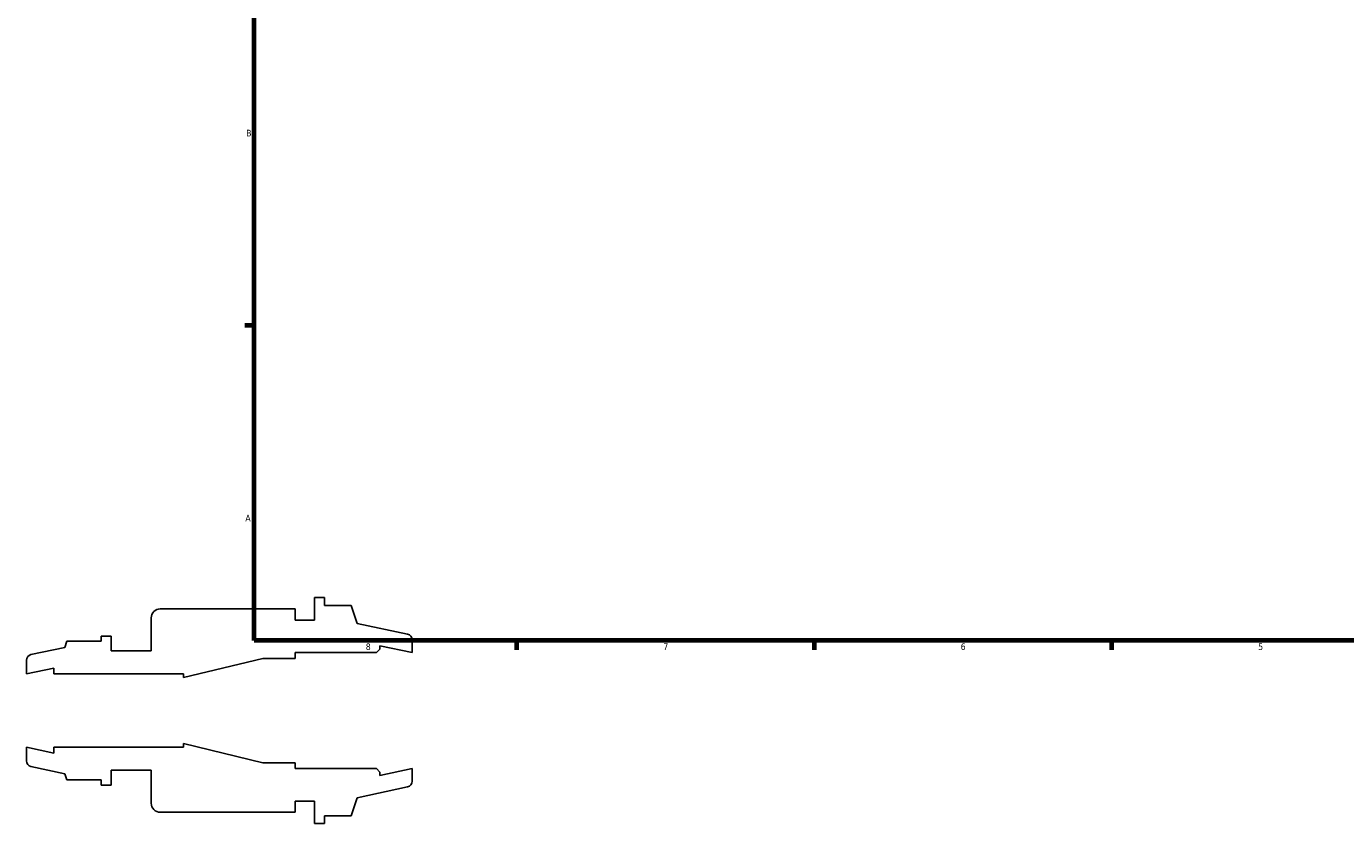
# Model space of a CAD drawing. Header units: inches. Extents: x -2.8 to 52.1, y -14.1 to 33.3.
# Tile 1 of 8: x -2.8 to 16.1, y -1.6 to 9.8. Entities that reach past the tile are written whole.
import ezdxf

# ---------------------------------------------------------------- set-up
doc = ezdxf.new("R2010")
doc.units = ezdxf.units.IN
doc.header["$MEASUREMENT"] = 0
doc.layers.add('Border (ANSI)', color=7, linetype='Continuous', lineweight=70)
doc.styles.add('Note Text (ANSI)', font='tahoma.ttf')

# ---------------------------------------------------------------- blocks, each defined once
blk = doc.blocks.new('Borders Default Border')
at = {"layer": 'Border (ANSI)'}
for p, q in [((0.5, 5.5), (0.366, 5.5)), ((4.25, 1), (4.25, 0.866)), ((8.5, 1), (8.5, 0.866)), ((12.75, 1), (12.75, 0.866))]:
    blk.add_line(p, q, dxfattribs=at)
at = {"layer": 'Border (ANSI)', "flags": 128}
blk.add_lwpolyline([(0.5, 1), (0.5, 21), (33.5, 21), (33.5, 1), (0.5, 1)], dxfattribs=at)
at = {"layer": 'Border (ANSI)', "color": 5, "true_color": 0x0000ff, "char_height": 0.0945, "attachment_point": 7, "style": 'Note Text (ANSI)'}
for s, insert in [('B', (0.384, 8.203)), ('A', (0.373, 2.703)), ('8', (2.094, 0.863)), ('7', (6.346, 0.866)), ('6', (10.595, 0.864)), ('5', (14.847, 0.864))]:
    blk.add_mtext(s, dxfattribs=dict(at, insert=insert))

msp = doc.modelspace()

# ---------------------------------------------------------------- linework, layer by layer
for p, q in [((1.504, 1.615), (1.362, 1.615)), ((1.362, 1.615), (1.362, 1.292)), ((1.504, 1.502), (1.504, 1.615)), ((-0.972, 1.324), (-0.972, 0.852)), ((1.086, 1.454), (-0.843, 1.454)), ((1.086, 1.292), (1.086, 1.454)), ((1.885, 1.502), (1.504, 1.502)), ((1.969, 1.245), (1.885, 1.502)), ((1.362, 1.292), (1.086, 1.292)), ((2.69, 1.091), (1.969, 1.245)), ((-2.176, 0.99), (-2.205, 0.903)), ((-1.685, 0.99), (-2.176, 0.99)), ((-1.543, 1.065), (-1.685, 1.065)), ((-1.685, 1.065), (-1.685, 0.99)), ((-1.543, 0.852), (-1.543, 1.065)), ((2.756, 0.829), (2.756, 1.01)), ((-2.205, 0.903), (-2.69, 0.799)), ((-0.972, 0.852), (-1.543, 0.852)), ((1.086, 0.745), (1.086, 0.829)), ((1.086, 0.829), (2.247, 0.829)), ((2.247, 0.829), (2.297, 0.878)), ((2.297, 0.878), (2.297, 0.926)), ((2.297, 0.926), (2.756, 0.829)), ((-2.756, 0.718), (-2.756, 0.524)), ((-2.756, 0.524), (-2.362, 0.607)), ((-2.362, 0.607), (-2.362, 0.524)), ((-0.512, 0.471), (0.623, 0.745)), ((0.623, 0.745), (1.086, 0.745)), ((-2.362, 0.524), (-0.512, 0.524)), ((-0.512, 0.524), (-0.512, 0.471)), ((-2.362, -0.607), (-2.756, -0.524)), ((-2.756, -0.524), (-2.756, -0.718)), ((-0.512, -0.524), (-2.362, -0.524)), ((-2.362, -0.524), (-2.362, -0.607)), ((0.623, -0.745), (-0.512, -0.471)), ((-0.512, -0.471), (-0.512, -0.524)), ((1.086, -0.745), (0.623, -0.745)), ((1.086, -0.829), (1.086, -0.745)), ((-2.69, -0.799), (-2.205, -0.903)), ((-2.205, -0.903), (-2.176, -0.99)), ((-1.543, -1.065), (-1.543, -0.852)), ((-1.543, -0.852), (-0.972, -0.852)), ((-0.972, -0.852), (-0.972, -1.324)), ((2.247, -0.829), (1.086, -0.829)), ((2.297, -0.878), (2.247, -0.829)), ((2.756, -0.829), (2.297, -0.926)), ((2.297, -0.926), (2.297, -0.878)), ((2.756, -1.01), (2.756, -0.829)), ((-2.176, -0.99), (-1.685, -0.99)), ((-1.685, -0.99), (-1.685, -1.065)), ((-1.685, -1.065), (-1.543, -1.065)), ((1.969, -1.245), (2.69, -1.091)), ((1.086, -1.453), (1.086, -1.292)), ((1.086, -1.292), (1.362, -1.292)), ((1.362, -1.292), (1.362, -1.615)), ((1.885, -1.502), (1.969, -1.245)), ((-0.843, -1.453), (1.086, -1.453)), ((1.504, -1.615), (1.504, -1.502)), ((1.504, -1.502), (1.885, -1.502)), ((1.362, -1.615), (1.504, -1.615))]:
    msp.add_line(p, q)
for centre, major_axis, end_param in [((-0.843, 1.324), (-0.129, 0), 6.283185), ((2.673, 1.01), (0, 0.0829), 6.073746), ((-2.673, 0.718), (-0.0811, -0.0172), 6.073746), ((-2.673, -0.718), (0, -0.0829), 6.073746), ((2.673, -1.01), (0.0811, 0.0172), 6.073746), ((-0.843, -1.324), (0, -0.129), 6.283185)]:
    msp.add_ellipse(centre, major_axis=major_axis, ratio=1, start_param=4.712389, end_param=end_param)

# ---------------------------------------------------------------- block references
msp.add_blockref('Borders Default Border', (0, 0))

doc.saveas('drawing.dxf')
